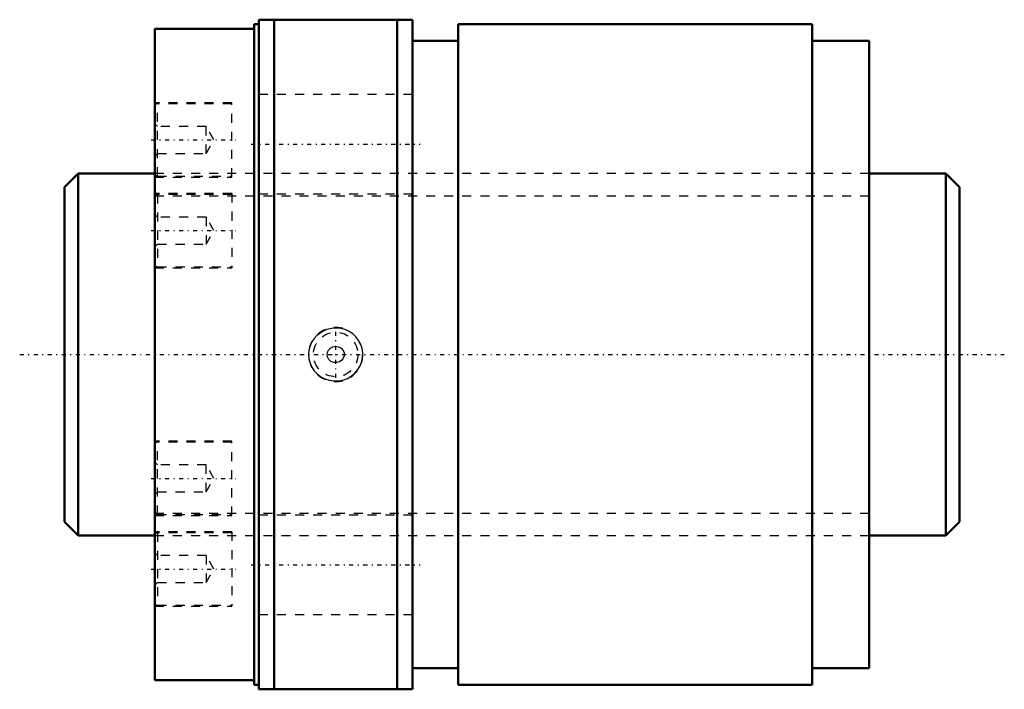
# Model space of a CAD drawing. Header units: millimetres. Extents: x -15 to 94, y -37 to 37.
import ezdxf

# ---------------------------------------------------------------- set-up
doc = ezdxf.new("R2010")
doc.units = ezdxf.units.MM
doc.linetypes.add('Center', pattern=[1.5, 0.45, -0.5, 0.05, -0.5])
doc.linetypes.add('Dashed', pattern=[2, 1, -1])
for name, color, linetype, lineweight in [('2d ConnectionPoints', 7, 'Continuous', 50), ('AM_0', 7, 'Continuous', 50), ('AM_5', 3, 'Continuous', 25), ('AM_7', 7, 'Center', 25), ('AM_9', 6, 'Dashed', 25)]:
    doc.layers.add(name, color=color, linetype=linetype, lineweight=lineweight)

# ---------------------------------------------------------------- blocks, each defined once
blk = doc.blocks.new('1_RR0130WGF4080_1Nut_0_in_WGF4080_1G1_99LC3_0_13_0_0_4')
at = {"layer": 'AM_0'}
for p, q in [((0, 36), (0, -36)), ((11, 36), (0, 36)), ((11, 36.5), (11, -36.5)), ((11.5, 36.5), (11, 36.5)), ((11.5, 37), (11.5, -37)), ((11.5, 37), (28.5, 37)), ((13.2, 37), (13.2, -37)), ((26.8, 37), (26.8, -37)), ((28.5, 37), (28.5, -37)), ((33.55, 36.5), (33.55, -36.5)), ((72.69, 36.5), (33.55, 36.5)), ((72.69, 36.5), (72.69, -36.5)), ((33.55, 34.67), (28.5, 34.67)), ((79, 34.67), (72.69, 34.67)), ((79, 34.67), (79, -34.67)), ((28.5, -34.67), (33.55, -34.67)), ((72.69, -34.67), (79, -34.67)), ((0, -36), (11, -36)), ((11, -36.5), (11.5, -36.5)), ((28.5, -37), (11.5, -37)), ((33.55, -36.5), (72.69, -36.5))]:
    blk.add_line(p, q, dxfattribs=at)
at = {"layer": 'AM_5', "linetype": 'Dashed'}
blk.add_arc((20, 0), 3, 75, 15, dxfattribs=at)
at = {"layer": 'AM_7'}
for p, q in [((-0.42, 23.71), (8.93, 23.71)), ((10.65, 23.25), (29.35, 23.25)), ((-0.42, 13.69), (8.93, 13.69)), ((20, -2.58), (20, 2.58)), ((-0.42, -13.69), (8.93, -13.69)), ((-0.42, -23.71), (8.93, -23.71)), ((10.65, -23.25), (29.35, -23.25))]:
    blk.add_line(p, q, dxfattribs=at)
at = {"layer": 'AM_9'}
for p, q in [((28.5, 28.75), (11.5, 28.75)), ((8.5, 27.81), (0, 27.81)), ((8.5, 27.71), (0.3, 27.71)), ((0.3, 19.71), (0.3, 27.71)), ((8.5, 19.61), (8.5, 27.81)), ((0.3, 25.21), (0, 25.51)), ((5.67, 25.21), (0.3, 25.21)), ((5.67, 22.21), (5.67, 25.21)), ((6.53, 23.71), (5.67, 25.21)), ((5.67, 22.21), (6.53, 23.71)), ((0, 21.91), (0.3, 22.21)), ((0.3, 22.21), (5.67, 22.21)), ((79, 20), (0, 20)), ((0, 19.61), (8.5, 19.61)), ((0.3, 19.71), (8.5, 19.71)), ((8.5, 17.79), (0, 17.79)), ((0.3, 17.69), (0.3, 9.69)), ((8.5, 17.69), (0.3, 17.69)), ((8.5, 17.79), (8.5, 9.59)), ((11.5, 17.75), (28.5, 17.75)), ((0.3, 15.19), (0, 15.49)), ((5.67, 15.19), (0.3, 15.19)), ((6.53, 13.69), (5.67, 15.19)), ((5.67, 15.19), (5.67, 12.19)), ((5.67, 12.19), (6.53, 13.69)), ((0, 11.89), (0.3, 12.19)), ((0.3, 12.19), (5.67, 12.19)), ((0, 9.59), (8.5, 9.59)), ((0.3, 9.69), (8.5, 9.69)), ((8.5, -9.59), (0, -9.59)), ((8.5, -9.69), (0.3, -9.69)), ((0.3, -17.69), (0.3, -9.69)), ((8.5, -17.79), (8.5, -9.59)), ((0.3, -12.19), (0, -11.89)), ((5.67, -12.19), (0.3, -12.19)), ((5.67, -15.19), (5.67, -12.19)), ((6.53, -13.69), (5.67, -12.19)), ((5.67, -15.19), (6.53, -13.69)), ((0, -15.49), (0.3, -15.19)), ((0.3, -15.19), (5.67, -15.19)), ((0, -17.79), (8.5, -17.79)), ((0.3, -17.69), (8.5, -17.69)), ((28.5, -17.75), (11.5, -17.75)), ((8.5, -19.61), (0, -19.61)), ((0, -20), (79, -20)), ((0.3, -19.71), (0.3, -27.71)), ((8.5, -19.71), (0.3, -19.71)), ((8.5, -19.61), (8.5, -27.81)), ((0.3, -22.21), (0, -21.91)), ((5.67, -22.21), (0.3, -22.21)), ((6.53, -23.71), (5.67, -22.21)), ((5.67, -22.21), (5.67, -25.21)), ((5.67, -25.21), (6.53, -23.71)), ((0, -25.51), (0.3, -25.21)), ((0.3, -25.21), (5.67, -25.21)), ((0, -27.81), (8.5, -27.81)), ((0.3, -27.71), (8.5, -27.71)), ((11.5, -28.75), (28.5, -28.75))]:
    blk.add_line(p, q, dxfattribs=at)
for points in [[(17.91, 2.09), (17.61, 1.77), (17.37, 1.4), (17.16, 0.95), (17.04, 0.47), (17, -0.01), (17.04, -0.49), (17.17, -0.96), (17.36, -1.39), (17.63, -1.8), (17.96, -2.15), (18.36, -2.45), (18.8, -2.68), (19.28, -2.84), (19.78, -2.92), (20.29, -2.91), (20.8, -2.82), (21.29, -2.64), (21.73, -2.39), (22.13, -2.06), (22.46, -1.67), (22.72, -1.24), (22.89, -0.77), (22.98, -0.3), (22.99, 0.19), (22.92, 0.67), (22.77, 1.12), (22.54, 1.55), (22.25, 1.93), (21.89, 2.27), (21.49, 2.54), (21.03, 2.75), (20.54, 2.88), (20.03, 2.92), (19.52, 2.89), (19.02, 2.76), (18.54, 2.56), (17.91, 2.09)], [(19.2, 0.48), (19.41, 0.7), (19.68, 0.85), (19.99, 0.91), (20.32, 0.86), (20.6, 0.7), (20.81, 0.46), (20.93, 0.17), (20.93, -0.13), (20.84, -0.41), (20.67, -0.64), (20.41, -0.82), (20.11, -0.9), (19.78, -0.88), (19.48, -0.76), (19.24, -0.54), (19.1, -0.26), (19.06, 0.04), (19.12, 0.32), (19.2, 0.48)]]:
    blk.add_lwpolyline(points, dxfattribs=at)
blk.add_circle((20, 0), 2.46, dxfattribs=at)
for centre, start, end in [((0.3, 27.41), 90, 180), ((0.3, 20.01), 180, 270), ((0.3, 17.39), 90, 180), ((0.3, 9.99), 180, 270), ((0.3, -9.99), 90, 180), ((0.3, -17.39), 180, 270), ((0.3, -20.01), 90, 180), ((0.3, -27.41), 180, 270)]:
    blk.add_arc(centre, 0.3, start, end, dxfattribs=at)
blk = doc.blocks.new('2_0130WGF4080_10Shaft_0_in_WGF4080_1G1_99LC3_0_13_0_0_4')
at = {"layer": 'AM_0'}
for p, q in [((-8.5, 20), (-10, 18.5)), ((-8.5, 20), (-8.5, -20)), ((0, 20), (-8.5, 20)), ((87.5, 20), (79, 20)), ((89, 18.5), (87.5, 20)), ((87.5, 20), (87.5, -20)), ((-10, 18.5), (-10, -18.5)), ((89, 18.5), (89, -18.5)), ((-10, -18.5), (-8.5, -20)), ((87.5, -20), (89, -18.5)), ((-8.5, -20), (0, -20)), ((79, -20), (87.5, -20))]:
    blk.add_line(p, q, dxfattribs=at)
at = {"layer": 'AM_5', "linetype": 'Dashed'}
for p, q in [((0, 17.5465), (79, 17.5465)), ((0, -17.5465), (79, -17.5465))]:
    blk.add_line(p, q, dxfattribs=at)
at = {"layer": 'AM_7'}
blk.add_line((-14.95, 0), (93.95, 0), dxfattribs=at)
at = {"layer": 'AM_9'}
for p, q in [((79, 20), (0, 20)), ((0.0001, -20), (79, -20))]:
    blk.add_line(p, q, dxfattribs=at)

msp = doc.modelspace()

# ---------------------------------------------------------------- linework, layer by layer
at = {"layer": '2d ConnectionPoints'}
msp.add_point((0, 0), dxfattribs=at)

# ---------------------------------------------------------------- block references
for name in ['1_RR0130WGF4080_1Nut_0_in_WGF4080_1G1_99LC3_0_13_0_0_4', '2_0130WGF4080_10Shaft_0_in_WGF4080_1G1_99LC3_0_13_0_0_4']:
    msp.add_blockref(name, (0, 0))

doc.saveas('drawing.dxf')
